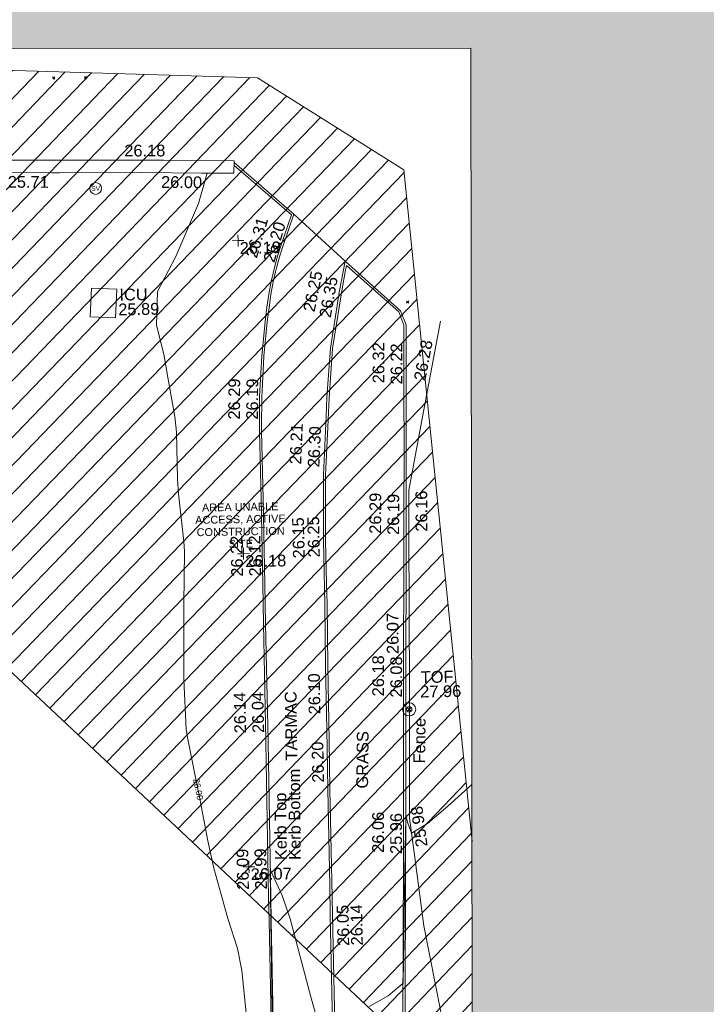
# Model space of a CAD drawing. Header units: millimetres. Extents: x -287732 to 520720, y -103372 to 287754.
# Tile 178 of 256: x -153004 to -131077, y 207677 to 239118. Entities that reach past the tile are written whole.
import ezdxf

# ---------------------------------------------------------------- set-up
doc = ezdxf.new("R2010")
doc.units = ezdxf.units.MM
doc.linetypes.add('IMPORT-UG_ELEC_STREET LIGHTING_QLB2 _2_', pattern=[2700, 1500, -300.0000000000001, 0, -250, 150, -300.0000000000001, 0, -200])
for name, color, linetype, lineweight, true_color in [('00__TOPO__TOP_OF_FENCE_SYMBOL', 7, 'Continuous', 9, 0x666666), ('00_TOPO_SERV_STOP_VALVE', 7, 'Continuous', 9, 0x666666), ('00_UAV_FENCE', 7, 'Continuous', 9, 0x264c2f), ('00_UAV_KERB_BOTTOM', 1, 'Continuous', 9, 0xff0000), ('00_UAV_KERB_TOP', 7, 'Continuous', 9, 0xa500a5), ('00_UAV_LEVEL_SPOT', 7, 'Continuous', 9, 0x666666), ('00_UAV_SERV_IC', 5, 'Continuous', 9, 0x0000ff), ('00_UAV_TOP_OF_FENCE', 6, 'Continuous', 9, 0xff00ff), ('00_UAV_WALL', 7, 'Continuous', 9, 0x7c00a5), ('01_DTM_CONTOUR_MNR', 7, 'Continuous', 9, 0xa5a552), ('01_DTM_CONTOUR_MNR_LABELS', 7, 'Continuous', 9, 0xa5a552), ('12333-PUM-2D-U-0001-C01 - Rev2_REVIT IMPORT_dwg', 7, 'Continuous', 9, 0x767676), ('A_RHA_Line', 7, 'Continuous', 9, 0x00a600), ('PUM-UNABLE TO SURVEY', 190, 'Continuous', 9, 0x7f00ff)]:
    doc.layers.add(name, color=color, linetype=linetype, lineweight=lineweight, true_color=true_color)
for name, color, linetype, lineweight in [('00_UAV_SURFACE', 7, 'Continuous', 9), ('00_UAV_SURVEY_TEXT', 7, 'Continuous', 9), ('A_RHA_Detail', 7, 'Continuous', 9), ('GEN-TEXT', 7, 'Continuous', 9)]:
    doc.layers.add(name, color=color, linetype=linetype, lineweight=lineweight)
doc.styles.add('Arial_1', font='arial.ttf', dxfattribs={"height": 250})
doc.styles.add('Swis721 Lt BT', font='swissl.ttf', dxfattribs={"height": 399.9999999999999})
doc.styles.add('Swis721 Lt BT_1', font='swissl.ttf', dxfattribs={"height": 200})
doc.styles.add('Swis721 Lt BT_2', font='swissl.ttf', dxfattribs={"height": 375})

# ---------------------------------------------------------------- blocks, each defined once
blk = doc.blocks.new('12333-PUM-2D-U-0001-C01 - Rev2_REVIT IMPORT_dwg_MSL_Sluice_Valve_SYM-2077246-Site Location Plan Proposed')
at = {"layer": '00_TOPO_SERV_STOP_VALVE', "color": 254, "true_color": 0xcccccc}
blk.add_circle((0, 0), 500.0000000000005, dxfattribs=at)
at = {"layer": '00_TOPO_SERV_STOP_VALVE', "insert": (0, 198.9876086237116), "char_height": 399.9999999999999, "width": 785.1100955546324, "attachment_point": 2, "line_spacing_factor": 1.005061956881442, "style": 'Swis721 Lt BT'}
blk.add_mtext('SV', dxfattribs=at)
blk = doc.blocks.new('12333-PUM-2D-U-0001-C01 - Rev2_REVIT IMPORT_dwg_MSL_Node_LineworkTOF-2077248-Site Location Plan Proposed')
at = {"layer": '00__TOPO__TOP_OF_FENCE_SYMBOL', "color": 254, "true_color": 0xcccccc, "flags": 128}
for points in [[(165.3591892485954, 165.3591892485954), (0, 0), (-165.3591892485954, 165.3591892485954)], [(165.3591892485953, -165.3591892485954), (0, 0), (-165.3591892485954, -165.3591892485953)]]:
    blk.add_lwpolyline(points, dxfattribs=at)
at = {"layer": '00__TOPO__TOP_OF_FENCE_SYMBOL', "color": 254, "true_color": 0xcccccc}
for radius in [562.5594001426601, 233.853208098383]:
    blk.add_circle((0, 0), radius, dxfattribs=at)
blk = doc.blocks.new('12333-PUM-2D-U-0001-C01 - Rev2_REVIT IMPORT_dwg_UAV-2077255-Site Location Plan Proposed')
at = {"layer": '00_UAV_LEVEL_SPOT', "color": 254, "true_color": 0xcccccc, "flags": 128}
for points in [[(0, -500.0000000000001), (0, 0), (-500.0000000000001, 0)], [(500.0000000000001, 0), (0, 0), (0, 500.0000000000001)]]:
    blk.add_lwpolyline(points, dxfattribs=at)
blk = doc.blocks.new('12333-PUM-2D-U-0001-C01 - Rev2_REVIT IMPORT_dwg_MGS62954_T2_Galway_ITM_3d_Rev1-2077680-Site Location Plan Proposed')
at = {"layer": '00_UAV_FENCE', "color": 254, "true_color": 0xcccccc, "flags": 128}
blk.add_lwpolyline([(533766049.343, 725765264.1140001), (533765556.343, 725768016.1140002), (533765299.4290524, 725770204.0058656), (533765151.3430001, 725771465.1140001), (533765214.343, 725774952.114), (533765218.0465976, 725775193.8766215), (533765268.343, 725778477.1140002), (533765289.6681775, 725780192.5509583), (533765311.343, 725781936.114), (533765967.1050624, 725785124.2085831), (533766417.3429999, 725787313.1140001)], dxfattribs=at)
at = {"layer": '00_UAV_KERB_BOTTOM', "color": 254, "true_color": 0xcccccc, "flags": 128}
for points in [[(533760693.3912613, 725764019.9894167), (533760682.343, 725768268.1140001), (533760682.4749819, 725769019.8832086), (533760683.3430001, 725773964.114), (533760683.1380861, 725774019.5724992), (533760669.3429999, 725777753.114), (533760667.7575942, 725779018.9019927), (533760664.3429999, 725781745.114), (533760648.343, 725783898.1140001), (533760651.1576776, 725784018.3740028), (533760674.1889778, 725785002.4100366), (533760683.3430001, 725785193.1140001), (533760763.3872485, 725786294.8084537), (533760889.4954597, 725787392.1846288), (533760955.343, 725787846.114), (533761021.2556493, 725788255.3501678), (533761104.2475141, 725788661.4672304), (533761183.2518702, 725788979.6040711), (533761203.881, 725789062.674), (533761320.5198846, 725789460.4353466), (533761416.8809999, 725789749.674), (533761800.8810002, 725790813.674), (533759922.1356689, 725792494.1400435)], [(533764904.3429999, 725765072.1140001), (533765006.2776352, 725770070.2260759), (533765027.3429999, 725771103.1140001), (533765098.5495975, 725775068.0648859), (533765112.3430001, 725775836.114), (533765193.8528927, 725780065.9234707), (533765215.3430001, 725781181.114), (533765254.881, 725783191.674), (533765284.8198118, 725785063.9450339), (533765295.8810002, 725785755.6739999), (533765319.881, 725787221.674), (533765149.8809999, 725787671.674), (533763416.7869623, 725789273.4428868), (533763407.881, 725789281.674), (533763213.881, 725788354.674), (533762890.881, 725786511.6740001), (533762748.881, 725784939.674), (533762712.611562, 725784350.0570185), (533762596.881, 725782468.674), (533762557.881, 725780367.674), (533762563.8800552, 725779354.3336148), (533762569.881, 725778340.674), (533762556.8809999, 725776360.6739999), (533762559.1605026, 725774354.7116934), (533762561.3429999, 725772434.1140001), (533762567.4675099, 725769355.0166606), (533762569.3429999, 725768412.114), (533762583.343, 725764437.114)]]:
    blk.add_lwpolyline(points, dxfattribs=at)
at = {"layer": '00_UAV_KERB_TOP', "color": 254, "true_color": 0xcccccc, "flags": 128}
for points in [[(533760623.3884773, 725764020.968866), (533760612.342984, 725768268.029119), (533760612.4751527, 725769020.8626055), (533760613.3429773, 725773963.9908233), (533760613.1339899, 725774020.5517848), (533760599.3431619, 725777752.9408414), (533760597.7563126, 725779019.8813049), (533760594.3433257, 725781744.8100644), (533760578.336913, 725783898.6729864), (533760581.1614293, 725784019.3533517), (533760604.2282602, 725785004.9074721), (533760613.4647278, 725785197.329006), (533760693.6775334, 725786301.3434094), (533760820.0715925, 725787401.206992), (533760886.1466326, 725787856.7046658), (533760952.3794587, 725788267.9287354), (533761035.9580795, 725788676.9170629), (533761111.4444783, 725788980.8877006), (533761136.2974057, 725789080.9661293), (533761253.706346, 725789481.3535154), (533761350.7435797, 725789772.6216143), (533761718.9995035, 725790792.9974029), (533759917.53067, 725792404.3425661)], [(533764835.0947352, 725765109.6872123), (533764937.0293706, 725770107.7992884), (533764957.3558157, 725771104.4561299), (533765029.2130418, 725775105.6355506), (533765042.3551095, 725775837.4168015), (533765124.5639116, 725780103.4949237), (533765145.3559935, 725781182.4626738), (533765184.8920034, 725783192.9217529), (533765215.4116725, 725785101.5176253), (533765225.889948, 725785756.7932016), (533765249.6714556, 725787209.4472779), (533765090.2365841, 725787631.4807613), (533763451.0917644, 725789146.4194293), (533763408.5616727, 725788943.1957433), (533763282.6318951, 725788341.4591256), (533762960.3343597, 725786502.4673063), (533762818.6873666, 725784934.3752426), (533762760.7775633, 725783992.9599514), (533762666.8410878, 725782465.8742219), (533762627.884846, 725780367.2315542), (533762635.9990634, 725778996.6050054), (533762639.8823603, 725778340.6514052), (533762626.8812613, 725776360.4839768), (533762629.5670918, 725773996.9530654), (533762631.3429548, 725772434.1935455), (533762638.1792673, 725768997.2483531), (533762639.3427548, 725768412.3068868), (533762653.3433697, 725764437.1322968)]]:
    blk.add_lwpolyline(points, dxfattribs=at)
at = {"layer": '00_UAV_SERV_IC', "color": 254, "true_color": 0xcccccc, "flags": 128}
blk.add_lwpolyline([(533755239.4, 725787651.6960001), (533755293.4, 725788559.6960001), (533756102.4530882, 725788511.5805081), (533756048.4530883, 725787603.580508)], close=True, dxfattribs=at)
at = {"layer": '00_UAV_SURFACE', "color": 254, "true_color": 0xcccccc}
blk.add_line((533763407.881, 725789281.674), (533761800.881, 725790813.674), dxfattribs=at)
at = {"layer": '00_UAV_WALL', "color": 254, "true_color": 0xcccccc, "flags": 128}
blk.add_lwpolyline([(533751165.0054041, 725792724.0033132), (533754189.881, 725792666.674), (533756164.1056696, 725792634.430216), (533757679.881, 725792609.6740001), (533759924.881, 725792547.6739999), (533759904.881, 725792157.6739999), (533759080.8794553, 725792172.1020427), (533758876.8810002, 725792175.6740001), (533756962.881, 725792231.6739999), (533754336.881, 725792266.6739999), (533754097.0865025, 725792271.6526896), (533751109.881, 725792333.674)], dxfattribs=at)
at = {"layer": '01_DTM_CONTOUR_MNR', "color": 254, "true_color": 0xcccccc, "flags": 128}
for points in [[(533767166.4497868, 725772507.4648937), (533766388.8537325, 725771828.8143432), (533765720.7338629, 725771287.2955623), (533765210.0000001, 725770980), (533765098.2428116, 725771310.4153355), (533765049.1260077, 725771509.0840523), (533765040.0000001, 725771530.0000001), (533765030.4756643, 725771325.4648777), (533765022.6890839, 725771100), (533764860.0000001, 725766200.0000002), (533764375.462963, 725765806.8055557), (533763757.916496, 725765472.578035)], [(533762346.0482285, 725764150.0491341), (533761899.6898998, 725765811.3619391), (533761288.5495486, 725768315.0777444), (533761040.6437975, 725769068.0203178), (533760680.0000002, 725769900.0000001), (533760670.5958703, 725768270), (533760667.8571429, 725766774.0000001), (533760654.4822485, 725762110)], [(533760046.0660663, 725762723.1306306), (533759718.2335471, 725766695.0913562), (533759584.0866531, 725767399.3854626), (533759292.7903484, 725768360.6336919), (533758880.8114634, 725769975.3923644), (533758698.1623546, 725770855.4563007), (533758430.0000002, 725772420), (533758414.7460684, 725772503.309936), (533758120.4761905, 725774110.4761904), (533758076.5608465, 725774420.0000001), (533758030.0000001, 725776020.0000001), (533758030.0000001, 725776420), (533758059.0155441, 725778049.0155442), (533758070.0966184, 725778420.0000001), (533758115.3741497, 725780105.3741497), (533758106.8149883, 725780420), (533757953.7556562, 725781943.7556564), (533757930.0000002, 725782420.0000001), (533757930.0000002, 725783920.0000001), (533757885.8823529, 725784420), (533757682.1739131, 725785672.173913), (533757564.8837209, 725786420.0000001), (533757353.0769231, 725787343.0769233), (533757398.7628866, 725788420), (533758004.2959994, 725789523.355267), (533758763.5696957, 725791207.1601237), (533759047.8449323, 725792172.6804681)]]:
    blk.add_lwpolyline(points, dxfattribs=at)
at = {"xscale": 0.375, "yscale": 0.375, "zscale": 0.375}
for name, p in [('12333-PUM-2D-U-0001-C01 - Rev2_REVIT IMPORT_dwg_MSL_Sluice_Valve_SYM-2077246-Site Location Plan Proposed', (533755485.4, 725791743.6960001)), ('12333-PUM-2D-U-0001-C01 - Rev2_REVIT IMPORT_dwg_UAV-2077255-Site Location Plan Proposed', (533760000.0000001, 725790000)), ('12333-PUM-2D-U-0001-C01 - Rev2_REVIT IMPORT_dwg_UAV-2077255-Site Location Plan Proposed', (533760000.0000001, 725780000)), ('12333-PUM-2D-U-0001-C01 - Rev2_REVIT IMPORT_dwg_MSL_Node_LineworkTOF-2077248-Site Location Plan Proposed', (533765205.3429999, 725774937.1140001)), ('12333-PUM-2D-U-0001-C01 - Rev2_REVIT IMPORT_dwg_UAV-2077255-Site Location Plan Proposed', (533760000.0000001, 725770000.0000001))]:
    blk.add_blockref(name, p, dxfattribs=at)
at = {"layer": '00_UAV_FENCE', "color": 251, "true_color": 0x666666, "char_height": 375, "attachment_point": 1, "line_spacing_factor": 1.005061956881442, "style": 'Swis721 Lt BT_2'}
for s, insert, width, rotation in [('26.28', (533765532.3988565, 725785468.8575045), 1495.902363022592, 78.37688947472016), ('26.16', (533765510.0841802, 725780606.0839345), 1495.902363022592, 89.28777345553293), ('26.07', (533764520.2663919, 725776717.3617287), 1495.902363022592, 89.12234606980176), ('Fence', (533765306.2530358, 725773210.6634159), 1681.10932225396, 88.35450102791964), ('25.98', (533765346.699697, 725770516.5725996), 1495.902363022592, 96.6973064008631)]:
    blk.add_mtext(s, dxfattribs=dict(at, insert=insert, width=width, rotation=rotation))
at = {"layer": '00_UAV_KERB_BOTTOM', "color": 251, "true_color": 0x666666, "char_height": 375, "attachment_point": 1, "line_spacing_factor": 1.005061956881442, "style": 'Swis721 Lt BT_2'}
for s, insert, width, rotation in [('26.20', (533760785.8188848, 725789366.6433287), 1495.902363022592, 72.54447651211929), ('26.25', (533762036.7628839, 725787738.4729363), 1495.902363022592, 77.65039601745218), ('26.22', (533764793.6808711, 725785321.8886433), 1495.902363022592, 89.07716957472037), ('26.19', (533760162.0140946, 725784280.0817018), 1495.902363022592, 88.63716300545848), ('26.21', (533761516.5208842, 725782835.9815104), 1495.902363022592, 86.4799681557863), ('26.19', (533764606.0325736, 725780520.2889272), 1495.902363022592, 88.89602713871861), ('26.15', (533761579.6164225, 725779818.8460913), 1495.902363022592, 90.33919157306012), ('26.12', (533760172.2152486, 725779268.2815193), 1495.902363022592, 90.071763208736), ('26.08', (533764607.967477, 725775327.0659428), 1495.902363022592, 88.95373886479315), ('26.10', (533761994.577162, 725774830.8308011), 1495.902363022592, 90.06510882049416), ('26.04', (533760186.9881384, 725774267.7409781), 1495.902363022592, 90.2117015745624), ('Kerb Bottom', (533761285.4161379, 725770196.5497411), 3414.456504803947, 89.56730726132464), ('25.96', (533764516.2485854, 725770330.2720232), 1495.902363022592, 88.83163587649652), ('25.99', (533760187.2892718, 725769269.9701481), 1495.902363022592, 89.98994104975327), ('26.05', (533762783.3962264, 725767421.2577842), 1495.902363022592, 90.11897537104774)]:
    blk.add_mtext(s, dxfattribs=dict(at, insert=insert, width=width, rotation=rotation))
at = {"layer": '00_UAV_KERB_TOP', "color": 251, "true_color": 0x666666, "char_height": 375, "attachment_point": 1, "line_spacing_factor": 1.005061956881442, "style": 'Swis721 Lt BT_2'}
for s, insert, width, rotation in [('26.31', (533760230.7934283, 725789517.7485932), 1495.902363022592, 72.66047376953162), ('26.35', (533762548.374118, 725787539.5910052), 1495.902363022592, 78.90378601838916), ('26.32', (533764218.9388394, 725785367.6149433), 1495.902363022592, 89.07637490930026), ('26.29', (533759586.747466, 725784293.0443441), 1495.902363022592, 88.6392999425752), ('26.30', (533762095.4967798, 725782733.6710821), 1495.902363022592, 86.47996815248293), ('26.29', (533764031.4342693, 725780567.5978658), 1495.902363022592, 88.89602713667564), ('26.25', (533762062.427841, 725779842.0485991), 1495.902363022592, 90.09312617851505), ('26.22', (533759596.8112265, 725779268.6278124), 1495.902363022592, 90.07176320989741), ('26.18', (533764033.3248058, 725775373.9124806), 1495.902363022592, 88.95101357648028), ('26.14', (533759611.5843555, 725774266.8528591), 1495.902363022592, 90.21170157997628), ('26.20', (533762070.1029971, 725772649.3574342), 1495.902363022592, 90.06510880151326), ('Kerb Top', (533760837.896589, 725770198.1884679), 2493.170605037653, 89.56730726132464), ('26.06', (533763941.7003073, 725770378.1434131), 1495.902363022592, 88.83204968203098), ('26.09', (533759611.886314, 725769271.0382746), 1495.902363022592, 89.98994104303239), ('26.14', (533763219.275094, 725767428.5421094), 1495.902363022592, 90.15041743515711)]:
    blk.add_mtext(s, dxfattribs=dict(at, insert=insert, width=width, rotation=rotation))
at = {"layer": '00_UAV_LEVEL_SPOT', "char_height": 375, "width": 1495.902363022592, "attachment_point": 1, "line_spacing_factor": 1.005061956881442, "style": 'Swis721 Lt BT_2'}
for s, insert in [('26.19', (533760051.8765643, 725789949.1441547)), ('26.18', (533760051.8765643, 725779949.1441548)), ('26.07', (533760051.8765643, 725769949.1441547))]:
    blk.add_mtext(s, dxfattribs=dict(at, insert=insert))
at = {"layer": '00_UAV_SERV_IC', "color": 251, "true_color": 0x666666, "char_height": 375, "attachment_point": 1, "line_spacing_factor": 1.005061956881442, "style": 'Swis721 Lt BT_2'}
for s, insert, width in [('ICU', (533756182.6188857, 725788525.7014658), 1021.012723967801), ('25.89', (533756137.7907352, 725788055.322465), 1495.902363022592)]:
    blk.add_mtext(s, dxfattribs=dict(at, insert=insert, width=width))
at = {"layer": '00_UAV_SURVEY_TEXT', "color": 251, "true_color": 0x666666, "char_height": 375, "attachment_point": 1, "line_spacing_factor": 1.005061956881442, "style": 'Swis721 Lt BT_2'}
for s, insert, width, rotation in [('TARMAC', (533761231.5025784, 725773372.2578846), 2450.430537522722, 89.76155182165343), ('GRASS', (533763469.9351293, 725772441.8088796), 2018.280965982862, 88.3659438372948)]:
    blk.add_mtext(s, dxfattribs=dict(at, insert=insert, width=width, rotation=rotation))
at = {"layer": '00_UAV_TOP_OF_FENCE', "color": 251, "true_color": 0x666666, "char_height": 375, "attachment_point": 1, "line_spacing_factor": 1.005061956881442, "style": 'Swis721 Lt BT_2'}
for s, insert, width in [('TOF', (533765589.7610839, 725776147.6585535), 1163.479615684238), ('27.96', (533765567.3374421, 725775684.2818487), 1495.902363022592)]:
    blk.add_mtext(s, dxfattribs=dict(at, insert=insert, width=width))
at = {"layer": '00_UAV_WALL', "color": 251, "true_color": 0x666666, "char_height": 375, "width": 1495.902363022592, "attachment_point": 1, "line_spacing_factor": 1.005061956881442, "style": 'Swis721 Lt BT_2'}
for s, insert, rotation in [('26.18', (533756422.1595317, 725793125.5112367), 359.06430685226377), ('25.71', (533752683.4703733, 725792192.0845401), 358.8105776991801), ('26.00', (533757581.2833804, 725792102.9108391), 358.4624421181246)]:
    blk.add_mtext(s, dxfattribs=dict(at, insert=insert, rotation=rotation))
at = {"layer": '01_DTM_CONTOUR_MNR_LABELS', "color": 251, "true_color": 0x666666, "insert": (533758523.4441854, 725772522.384201), "char_height": 200, "width": 797.8007824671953, "attachment_point": 2, "rotation": 280.3758449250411, "line_spacing_factor": 1.005061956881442, "style": 'Swis721 Lt BT_1'}
blk.add_mtext('26.00', dxfattribs=at)
blk = doc.blocks.new('12333-PUM-2D-U-0001-C01 - Rev2_REVIT IMPORT_dwg-1620468-Site Location Plan Proposed')
at = {"layer": 'PUM-UNABLE TO SURVEY', "true_color": 0xffffd4}
h = blk.add_hatch(dxfattribs=at)
h.set_pattern_fill('FP_12', style=0, pattern_type=2)
h.set_pattern_definition([(45, (-533641079.65, -725615854.3560001), (-441.9417382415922, 441.9417382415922), [])])
h.paths.add_polyline_path([(140970.3501529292, 120250.643821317), (146061.3501528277, 120366.6438213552), (148091.0699788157, 121467.5355084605), (149767.1471665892, 121400.7882925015), (149826.3501529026, 121708.6438212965), (151731.350152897, 121403.8438213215), (151716.9389013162, 121323.1408124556), (153551.3057733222, 121250.0899514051), (153560.1501529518, 121480.0438212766), (155503.2501529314, 121480.0438212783), (155503.2501529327, 121172.3567455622), (157605.3501529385, 121088.6438213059), (157065.3501529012, 144482.6438213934), (175086.350152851, 144480.6438212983), (176746.3501528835, 146023.6438213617), (172843.7316528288, 147528.9658213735), (173338.6739911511, 175796.3692980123), (140026.0186528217, 176401.9833213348), (140028.2829734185, 176531.7061614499), (138356.741365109, 176568.5343297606), (138112.5926718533, 163525.9954559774), (137857.9316529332, 148319.2853214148), (137827.9418640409, 148319.8087951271), (137797.2156320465, 146678.3983150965), (130049.3501528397, 146808.6438212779), (127301.3501529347, 145010.6438213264), (126845.3501529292, 124909.6438213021), (140019.3501529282, 124510.6438213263), (140924.4375823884, 120456.3089638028)])
h.paths.add_polyline_path([(142549.2501529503, 122013.4438213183), (141939.6501528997, 128109.4438213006), (145140.0501528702, 128414.243821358), (145711.5501528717, 122318.2438213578), (143523.3984174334, 122107.3376299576)])
h.paths.add_polyline_path([(156227.1501528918, 122394.4438213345), (156227.1501528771, 122799.1296352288), (149501.6245217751, 123012.8231277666), (149504.2240842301, 123174.8324217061), (149445.3501529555, 122546.8438213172), (148264.2501528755, 122623.0438212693), (148378.550152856, 123842.2438212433), (149559.6501529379, 123766.0438213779), (149517.1038931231, 123312.2170499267), (152873.8338432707, 123055.7519301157), (156227.1501528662, 123099.0105069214), (156227.1501528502, 123537.4438213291), (157370.1501528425, 123537.4438212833), (157370.1501528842, 122394.4438212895), (156679.7991877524, 122394.4438213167)])
h.paths.add_polyline_path([(135386.4501529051, 126509.2438213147), (129290.4501528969, 126661.6438213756), (129366.6501529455, 129404.8438212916), (135462.6501529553, 129252.4438213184)])
h.paths.add_polyline_path([(133748.1501529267, 131005.0438212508), (130700.1501528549, 131309.8438213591), (131385.9501529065, 137405.8438213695), (134395.8501528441, 137101.0438213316), (133774.8328444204, 131256.1750353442)])
h.paths.add_polyline_path([(123791.3501529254, 148495.6438213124), (125962.8758490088, 148831.2361022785), (126057.907814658, 154829.4881495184), (124252.3501529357, 176312.6438213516), (119637.3501528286, 179332.6438213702), (91445.35015290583, 180677.6438213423), (91482.35015291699, 179887.643821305), (123767.2119867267, 148519.0968936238)])
h.paths.add_polyline_path([(195364.0617147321, 187389.5906704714), (138295.3501528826, 199555.6438213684), (100054.3501528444, 198088.6438213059), (99954.35015286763, 197228.6438213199), (107251.4784825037, 197782.5141120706), (122069.3501528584, 198129.6438213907), (132241.3501528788, 197737.6438212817), (136290.3501528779, 198486.6438213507), (136971.651110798, 197569.6615461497), (136433.5006318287, 189862.6526837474), (173568.1456173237, 188304.2714601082), (173574.3584918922, 188602.3933637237), (183059.4321529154, 188452.4238212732), (183056.4645273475, 188282.4086663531), (185602.4321528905, 188263.4238213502), (185594.3357990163, 187799.5840185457), (194908.7873000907, 187408.6965781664)])
at = {"layer": 'GEN-TEXT', "color": 253, "true_color": 0xaaaaaa}
for p, q in [((113092.9948138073, 179402.2884822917), (113163.7054919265, 179472.9991604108)), ((113163.7054919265, 179402.2884822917), (113092.9948138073, 179472.9991604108)), ((114105.9948138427, 179397.288482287), (114176.7054919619, 179467.9991604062)), ((114176.7054919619, 179397.288482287), (114105.9948138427, 179467.9991604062)), ((124269.9948138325, 172052.2884823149), (124340.7054919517, 172122.9991604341)), ((124340.7054919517, 172052.2884823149), (124269.9948138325, 172122.9991604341))]:
    blk.add_line(p, q, dxfattribs=at)
at = {"layer": 'PUM-UNABLE TO SURVEY', "color": 7, "true_color": 0xffffd4, "flags": 128}
for points in [[(91482.35015291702, 179887.643821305), (91445.35015290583, 180677.6438213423), (119637.3501528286, 179332.6438213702), (124252.3501529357, 176312.6438213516), (126057.907814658, 154829.4881495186)], [(125962.8758490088, 148831.2361022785), (123791.3501529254, 148495.6438213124), (91482.35015291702, 179887.643821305)]]:
    blk.add_lwpolyline(points, dxfattribs=at)
blk.add_blockref('12333-PUM-2D-U-0001-C01 - Rev2_REVIT IMPORT_dwg_MGS62954_T2_Galway_ITM_3d_Rev1-2077680-Site Location Plan Proposed', (-533641079.6498471, -725615854.3561786))
at = {"layer": 'PUM-UNABLE TO SURVEY', "color": 51, "true_color": 0xffff7f, "insert": (118842.0808126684, 165765.9974539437), "char_height": 250, "width": 3428.043514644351, "attachment_point": 2, "line_spacing_factor": 0.9417779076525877, "style": 'Arial_1'}
blk.add_mtext('AREA UNABLE\\PACCESS, ACTIVE\\PCONSTRUCTION\\PSITE', dxfattribs=at)

msp = doc.modelspace()

# ---------------------------------------------------------------- hatches: boundary and pattern name
at = {"layer": 'A_RHA_Detail', "true_color": 0xc0c0c0}
h = msp.add_hatch(color=9, dxfattribs=at)
h.paths.add_polyline_path([(-80880.60083809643, -68502.79057078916), (-80400.865924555, -68483.41509113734), (-80400.865924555, -62984.64684185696), (-24474.85765177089, -63009.32043784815), (-24456.14471271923, -50840.30023858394), (-36622.55041039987, -50831.65104353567), (-36622.55041039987, -44228.57792613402), (-50959.0526582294, -44218.38599194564), (-50959.0526582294, -42573.78171514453), (-54563.9325804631, -42571.21897729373), (-54565.69773352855, -45054.17447474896), (-92408.82109321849, -45027.27149621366), (-92411.78875845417, -49201.74309222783), (-100061.9988811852, -49201.74309222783), (-100052.2214449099, -64852.82557838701), (-86120.90825229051, -64852.82557838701), (-86092.1662649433, -62957.90041523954), (-84861.10047608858, -62957.90041523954), (-84854.79052929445, -68240.109737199), (-80870.60226892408, -68240.10973722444)])
h.paths.add_polyline_path([(-137238.9269902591, -68461.9384092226), (-132719.7426408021, -68433.0633692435), (-132847.0731201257, -62850.04282283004), (-130454.6837966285, -62916.63108078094), (-130498.2830220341, -61355.85393642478), (-117581.136331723, -61423.42893438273), (-117492.3908565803, -49183.91309190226), (-125136.5200282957, -49178.47881952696), (-125133.572703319, -45032.61887136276), (-163007.1824077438, -45005.6942194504), (-163007.1824076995, -44090.2963411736), (-163123.8521269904, -44090.21339942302), (-163122.6389897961, -42383.75184302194), (-166563.8543419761, -42383.75184298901), (-166565.034908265, -44044.39824208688), (-193158.4656786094, -44025.49275805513), (-193195.152889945, -62863.65652504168), (-137269.7106414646, -62916.63108078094), (-137254.3708868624, -65679.90523788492)])
h.paths.add_polyline_path([(120310.9497607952, -32334.28230164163), (120312.4652266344, -31610.73011961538), (133451.2244789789, -31638.24899384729), (133469.2230092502, -19717.98315780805), (121295.7536929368, -19692.48606430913), (121319.8434528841, -8190.941560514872), (112277.0825930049, -8172.001674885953), (112263.1770823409, -14811.1234547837), (78285.85310969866, -14739.95861438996), (78292.82277619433, -8167.077575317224), (75241.99098605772, -8160.673431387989), (69355.76844233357, -8152.931592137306), (69353.6659720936, -9156.74635762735), (68372.60878945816, -9154.691552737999), (68372.60878945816, -13705.52853215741), (69333.7233474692, -13707.54156770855), (69325.07112547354, -16249.53369228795), (66623.4489111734, -16249.53369228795), (66619.79243935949, -17995.29925530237), (65989.07757494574, -17995.2992552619), (65985.44262772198, -19730.78799483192), (57152.23993377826, -19712.28702421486), (57127.42535098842, -31559.89463417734), (70277.87165424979, -31587.43801817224), (70277.87165431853, -32271.7414715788), (78263.96947909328, -32285.12944888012), (78266.62661740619, -31019.79372153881), (112335.8856506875, -31091.15111860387), (112335.8856506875, -32317.57330553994), (119781.4233959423, -32333.17321913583)])
h.paths.add_polyline_path([(7503.717409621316, -1791.439263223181), (15482.43097392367, -674.0213231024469), (15484.0826588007, 148.1327206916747), (56188.28042539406, 205.5276654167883), (56155.84326007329, 14338.3166313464), (18016.62665935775, 14236.48149539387), (17967.9025208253, 34313.18372071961), (21727.10644863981, 34324.0692624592), (21708.90974962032, 40608.10218321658), (18009.66447159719, 40608.10218321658), (17995.54603706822, 45483.75063442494), (9770.084204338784, 45420.6329473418), (3966.213879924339, 45446.76585222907), (3984.771235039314, 14176.56786832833), (1023.062455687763, 14176.56786837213), (-276.5134647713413, 14190.52623461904), (-231.6790044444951, 5968.135265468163), (-226.4491536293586, 193.7444677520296), (553.0869992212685, 183.4716499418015), (7477.609307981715, 143.2867586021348), (7488.638446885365, -674.0213231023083)])
h.paths.add_polyline_path([(77755.59663317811, 53.47451145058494), (77729.51881611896, 1699.844979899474), (94464.47132486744, 1659.976083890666), (94606.37913471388, 17991.390236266), (88810.4190114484, 18015.03260816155), (88799.89418497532, 14436.74271609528), (69413.88950349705, 14457.8773889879), (69377.35724448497, 99.62816357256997), (75241.99098605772, 67.32134432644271)])
h.paths.add_polyline_path([(61252.12079701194, 46453.95617366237), (105774.7348988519, 46472.68783506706), (105768.2642198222, 61852.61234306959), (92285.13876309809, 61852.61234306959), (92308.59670399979, 65784.30757140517), (96107.4668000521, 65767.60445243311), (96059.68081117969, 75209.20847378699), (101084.8427276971, 75071.88872764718), (104988.0046543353, 74765.36560406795), (108403.6894220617, 74363.8408943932), (112009.2703903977, 73787.25420861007), (115645.3524815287, 73049.69667206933), (116890.8108051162, 72761.69136252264), (120208.9929833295, 71893.18353872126), (120865.241739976, 71703.68484519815), (124135.6329506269, 70669.67317906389), (127435.6253142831, 69480.50055823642), (127820.4368670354, 69394.93141813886), (128274.3081769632, 69331.69585753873), (128731.8791144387, 69306.66104516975), (129189.9401488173, 69320.00258290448), (129645.2782985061, 69371.62688826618), (130094.6997111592, 69461.17185603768), (130535.0520071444, 69588.00939074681), (130963.246434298, 69751.24981927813), (131376.2795165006, 69949.74812590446), (131771.2541232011, 70182.11198903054), (132162.5575600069, 70460.5404660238), (132496.0921583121, 70741.69081113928), (132820.871367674, 71064.98072578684), (133117.4593294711, 71414.31364272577), (133383.77568926, 71787.23923950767), (133616.5473239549, 72178.5372844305), (133817.1647262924, 72590.54524898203), (133982.6025969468, 73017.89547513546), (134111.7005086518, 73457.59040801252), (134203.5529320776, 73906.54590458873), (134257.5155883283, 74361.61286216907), (134272.5462649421, 74819.5993153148), (134250.5259875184, 75277.29281745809), (134189.6227572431, 75731.48297747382), (134090.9274700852, 76178.98397757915), (133955.1324028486, 76616.65691993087), (133783.1900598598, 77041.43184345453), (133576.3064937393, 77450.32925647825), (133335.932843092, 77840.48103920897), (133063.7551572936, 78209.15055532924), (132761.6825665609, 78553.75185442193), (132431.8338935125, 78871.8678050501), (132076.5227905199, 79161.26705197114), (131698.2415080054, 79419.91966861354), (131299.6434187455, 79646.01139197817), (131093.5942456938, 79746.34209763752), (132146.0467355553, 83110.22226145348), (122787.7632953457, 86282.54285518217), (121604.3555412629, 82800.3591886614), (117095.9864227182, 83870.84033785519), (116841.9598400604, 83526.35449572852), (116120.5435466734, 91221.93611972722), (110237.7341284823, 91274.27491021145), (110194.3680786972, 90435.39030214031), (104988.0046543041, 90486.49901390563), (104973.2761846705, 94309.82427956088), (103746.1314668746, 94309.8242795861), (103839.9937121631, 122852.1474271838), (96365.09202306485, 122931.9599470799), (96350.3400238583, 123952.4168585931), (104555.5505249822, 123902.1925226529), (104607.3234458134, 120248.5396156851), (125502.5015002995, 120134.1933400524), (125662.0200253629, 137657.3796882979), (114479.5865733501, 137699.2256881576), (114382.306264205, 129149.9458158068), (104644.159003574, 129187.9975073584), (104577.9931702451, 126217.3903144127), (101184.4926406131, 126159.1566967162), (101264.6166812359, 135959.2655565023), (89967.23178808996, 135988.8856164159), (89927.63362986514, 125823.6463181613), (93630.53562302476, 125840.7948842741), (93580.65688892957, 122931.9599470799), (88697.38835376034, 122904.7310126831), (88679.3898954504, 95739.09143775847), (86378.25848996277, 95739.09143775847), (86378.18187189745, 96178.1008337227), (83279.50743284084, 96200.92083327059), (83273.62493422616, 95735.74732133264), (70169.67509619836, 95733.22421950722), (70166.26842742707, 96272.07409347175), (66674.99731294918, 96257.14073655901), (66654.74538556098, 95755.71092136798), (65784.77231079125, 95755.71092136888), (65887.65094984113, 117470.630565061), (53473.3427162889, 117487.9046429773), (53434.44066309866, 98570.46349063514), (40649.41626916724, 98570.46349063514), (40610.16711559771, 94406.01479078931), (38853.82372868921, 94410.36303440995), (38848.65589191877, 89463.65332729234), (40612.46601912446, 89518.45976927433), (40665.38257362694, 86257.73741128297), (38372.19584460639, 86305.72309285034), (38369.79374539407, 76901.0507917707), (50937.9512507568, 76944.40198294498), (50922.88567286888, 74598.78180889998), (56484.9061132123, 74588.85093771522), (56484.9061132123, 75194.85181995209), (92465.4037153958, 75233.0258166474), (92645.92783662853, 71766.64845094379), (89810.55521366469, 69362.83965827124), (85313.16173974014, 69360.94750420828), (85313.16173974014, 66907.4050808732), (75210.14498263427, 66903.15451589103), (75210.14498263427, 63815.70944550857), (70819.40014309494, 63815.70999200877), (70819.21601505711, 64253.35708059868), (69456.83415683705, 64253.35708059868), (69455.7195737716, 66901.99623166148), (61303.32856759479, 66898.5668068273), (61304.56054988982, 63970.32021231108), (70500.41048208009, 63970.32021219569), (70500.4088543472, 61852.59006207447), (61245.6438848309, 61848.69637488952), (61252.03558504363, 46656.49344428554)])
h.paths.add_polyline_path([(-17153.16561239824, 48569.32684293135), (-17153.16561224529, 60770.38083685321), (-29362.88357759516, 60774.70428694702), (-29362.88357759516, 67399.20394580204), (-43507.24466814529, 67405.01911303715), (-43488.5313307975, 69093.07334175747), (-45766.41866231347, 69109.32868388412), (-45794.3462003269, 67405.01911303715), (-47272.11273194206, 67404.2124544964), (-47272.44887633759, 66454.91798908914), (-86004.56386332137, 66468.63299519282), (-86006.66970787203, 60521.58362721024), (-92662.87722510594, 60521.58362721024), (-92665.2138765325, 50184.35611932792), (-79752.0168396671, 50179.78309939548), (-79752.016597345, 48591.4932381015), (-17157.7163123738, 48569.32845417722)])
h.paths.add_polyline_path([(-201056.4185878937, 48628.75479108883), (-138377.9751621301, 48634.64535779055), (-138377.9751621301, 50133.28201003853), (-125467.710581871, 50134.49626164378), (-125468.6909603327, 60566.1903686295), (-132186.8595614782, 60565.86652591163), (-132187.4203588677, 66533.0197876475), (-170643.3098734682, 66805.61809689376), (-170643.3098732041, 67738.78475848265), (-200340.0100486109, 67488.93693764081), (-200348.7171487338, 60827.78025104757), (-201057.5650552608, 60827.71357558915), (-201056.6510294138, 51102.04313372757)])
h.paths.add_polyline_path([(-240051.5126725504, 54769.19491160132), (-239444.490259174, 54811.10754483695), (-239186.5396223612, 54841.92927608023), (-238764.8191577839, 54940.98166103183), (-238382.4735933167, 55122.46891388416), (-237990.3402229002, 55354.87497234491), (-237269.2031023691, 55936.21515020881), (-237032.4836384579, 56225.56611516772), (-236793.0039602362, 56569.31473944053), (-236554.5880578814, 57004.26389721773), (-236432.7219585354, 57267.46508908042), (-236300.081527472, 57753.26238983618), (-236250.7285154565, 58017.17885684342), (-236235.6490609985, 58516.21786804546), (-236233.2538429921, 58987.85640053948), (-236213.7029795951, 59823.48083769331), (-236363.8287855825, 59820.86038205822), (-236634.0279869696, 60698.06075827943), (-236391.9547756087, 61432.19726339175), (-236225.4740089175, 61435.10319600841), (-236201.6036569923, 62637.68779596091), (-232563.5271750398, 62639.28734435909), (-232563.5271750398, 63049.03842404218), (-232732.1945866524, 63049.15302218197), (-232860.1521277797, 63457.95890274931), (-232731.606808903, 63914.24862697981), (-232560.8209656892, 63914.24862697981), (-232515.1276847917, 70598.00033009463), (-240628.6947849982, 70598.85496273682), (-240629.7923196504, 72350.98321577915), (-246412.6011212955, 72347.36085933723), (-246412.6011212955, 70616.45923936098), (-254449.5805725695, 70618.60952619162), (-254454.637144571, 70754.06491720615), (-254469.7140363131, 73191.66276250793), (-263883.2532625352, 73267.83063688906), (-263902.4181505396, 68260.74348553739), (-263714.8217520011, 68259.82096572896), (-263552.9672900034, 67819.65434396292), (-263719.0883117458, 67392.2068408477), (-263913.6298699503, 67392.20684284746), (-263956.7001913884, 58633.76423459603), (-260181.1963171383, 58611.22607638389), (-260192.3146983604, 56354.25111579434), (-257184.684388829, 56339.46086021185), (-257213.4419957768, 57092.93866021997), (-257338.5163846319, 57093.27331223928), (-257471.0109294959, 57531.74572308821), (-257338.5163845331, 58062.22513696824), (-257203.4956297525, 58064.06881289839), (-257173.5751889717, 58598.54056692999), (-256478.2273617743, 58575.27357994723), (-256478.2273617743, 58788.51859473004), (-256013.0091299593, 58911.92701534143), (-255397.0786664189, 58780.99767617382), (-255397.0786664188, 58595.982422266), (-243809.885361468, 58585.92793201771), (-243805.3570672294, 58352.04527760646), (-243740.939469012, 57884.52572680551), (-243619.0830608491, 57421.84877545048), (-243424.3877545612, 56943.65915412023), (-243247.1437899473, 56608.24157713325), (-243003.0710579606, 56249.99021479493), (-242732.2093200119, 55932.75703082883), (-242371.7230178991, 55603.12658811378), (-242141.255125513, 55424.88676767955), (-241804.9643037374, 55216.88439822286), (-241529.4640827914, 55077.02869055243), (-241100.6275144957, 54917.18295003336), (-240836.2134980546, 54840.82833176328), (-240453.4486195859, 54788.60784130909), (-240218.9578693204, 54777.28227442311)])
h.paths.add_polyline_path([(40276.69022552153, 59895.36417752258), (40328.62676029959, 69196.9439153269), (36588.99968785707, 69217.8245910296), (36619.46637569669, 74674.25962428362), (32264.36460078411, 74687.02318924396), (32233.48293867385, 69156.26826306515), (11916.69390495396, 69269.70959686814), (11966.66200111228, 78218.75165974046), (29087.509017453, 78123.15526808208), (29143.44567205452, 88141.1370047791), (15719.348796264, 88216.09212953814), (15732.60379610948, 90589.9978889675), (4594.294101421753, 90652.19003489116), (4525.129359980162, 78265.12250449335), (10096.76365553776, 78234.01258731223), (10077.43887221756, 74773.03821910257), (4547.641142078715, 74803.91453678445), (4465.579974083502, 60107.1600234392), (19125.89094760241, 60025.30234268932), (19139.86249374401, 62527.53804644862), (31738.59196305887, 62457.19146404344), (31724.55430858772, 59943.11609815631), (38369.79364225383, 59906.01157293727)])
h.paths.add_polyline_path([(-246083.0241259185, 72334.29150213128), (-246083.0594797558, 72334.30275087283), (-246208.2905500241, 72334.29150213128)])
h.paths.add_polyline_path([(-114575.3004830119, 112178.0758695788), (-114575.3246435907, 112178.0758695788), (-114707.2752166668, 115801.5811617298)])
h.paths.add_polyline_path([(-154699.9178765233, 101760.4080976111), (-114382.050333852, 101776.0542914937), (-114382.050333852, 106926.9360164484), (-113755.641395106, 106927.1792101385), (-113757.5507412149, 111847.2721531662), (-114431.6837526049, 111847.2721531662), (-114431.8097758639, 112178.0758695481), (-114575.3004830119, 112178.0758695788), (-114578.9984943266, 121707.2390833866), (-123056.9849702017, 121707.2390833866), (-123068.8201032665, 156452.7036899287), (-119381.2340625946, 156454.1348067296), (-119381.2340625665, 160165.8597952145), (-115501.031452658, 160167.3662801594), (-115503.3750945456, 166206.5793118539), (-132411.7987151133, 166599.6604729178), (-132411.8243278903, 166665.6603411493), (-135275.0124468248, 166664.5490317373), (-135275.0124468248, 166628.1883101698), (-135911.3205076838, 166628.1944502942), (-135911.3479256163, 166352.1604668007), (-152521.1633846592, 166345.7146753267), (-152518.3680955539, 159142.6836790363), (-150699.3133726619, 159117.9265656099), (-150758.5477087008, 122560.691203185), (-151059.2005266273, 122560.691203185), (-151061.0981347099, 121302.4374932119), (-154138.3148337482, 121372.6012653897), (-154138.3148337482, 121865.1834517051), (-154704.3888425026, 121867.2611370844), (-154688.5451973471, 119352.3937021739), (-154745.5933227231, 119352.3715636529), (-154745.5763474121, 118722.1532660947), (-160794.1544526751, 118748.7442832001), (-160794.1544526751, 119410.5425977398), (-163852.1622693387, 119422.408321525), (-163855.0715294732, 118762.2003111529), (-167568.6765459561, 118778.5256058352), (-166634.6619849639, 124395.1277019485), (-166930.050559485, 124500.0918161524), (-167568.6765459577, 124707.6250903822), (-168028.2173235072, 124841.3808647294), (-168630.5006276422, 124991.3056740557), (-169238.2056069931, 125117.4693074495), (-169850.3952285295, 125219.6772876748), (-170466.1255403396, 125297.7720169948), (-171089.11025998, 125351.8553033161), (-171704.4065937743, 125381.1774255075), (-172325.0479971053, 125386.3595015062), (-172782.2248668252, 125374.5832362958), (-173401.7764235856, 125337.4554476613), (-174109.844898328, 125263.4341236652), (-174634.1213722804, 125190.4100126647), (-175245.0145766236, 125080.719099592), (-176047.1958093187, 124895.7675260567), (-176665.4852587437, 124724.7228134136), (-177045.3001228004, 124609.1129151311), (-177631.5127792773, 124405.2077276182), (-176665.4852586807, 118818.5158794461), (-177558.9402083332, 118822.4435768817), (-177662.2853368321, 125263.4341236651), (-176365.3912351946, 126542.9270807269), (-159462.2970490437, 126319.910391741), (-157057.7396790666, 128609.0850976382), (-157060.6673204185, 136153.1661957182), (-158638.8016610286, 137740.2441626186), (-159352.3735831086, 137740.2441626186), (-161634.4140634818, 140201.1078539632), (-168727.9404945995, 140256.8191146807), (-171035.0401161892, 137942.8847305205), (-174184.1459014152, 137942.8847305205), (-176460.1167434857, 140292.2858551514), (-177341.6856934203, 140292.2858551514), (-177341.7113613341, 140358.4281613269), (-183428.5803825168, 140356.0660244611), (-185921.6385985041, 137917.4639994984), (-185921.6385985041, 131757.3091155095), (-186906.8767412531, 131756.9267733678), (-187725.3914540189, 130809.9989183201), (-187724.058890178, 127376.1828148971), (-186481.0281350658, 126304.5577463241), (-186479.4846754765, 122327.2959175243), (-185176.2828158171, 121059.4673825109), (-180304.1129154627, 121059.4673824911), (-180304.1136492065, 118802.0484409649), (-193555.3706955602, 118802.0484409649), (-193555.368699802, 133117.8341649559), (-192593.6442938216, 133118.2073819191), (-192593.6442938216, 134200.8158367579), (-192224.6284783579, 134200.9592041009), (-192225.5653014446, 136615.0101267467), (-192595.0012460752, 136615.0101267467), (-192595.4357332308, 137734.4745165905), (-193589.2709668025, 137734.4746851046), (-193589.2685988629, 147474.570583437), (-193163.2062206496, 147492.8644732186), (-192765.7252967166, 147531.087133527), (-192359.9383250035, 147589.5931622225), (-192199.8207947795, 147616.5827294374), (-191882.7548926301, 147682.9245600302), (-191568.5380070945, 147761.6632019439), (-191257.654638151, 147852.677242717), (-190828.6072909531, 148002.2045655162), (-190647.7999969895, 148070.9514233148), (-190349.7690789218, 148197.8750094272), (-190056.9509284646, 148336.4013817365), (-189769.797051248, 148486.3169427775), (-189405.3590254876, 148698.0567944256), (-189132.906026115, 148873.2749095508), (-188867.542109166, 149059.0543929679), (-188609.6764469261, 149255.1087866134), (-188354.9814055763, 149465.3525772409), (-188079.6339208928, 149713.879248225), (-187884.9836199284, 149901.8220103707), (-187545.928247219, 150265.8040604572), (-187446.29984479, 150378.3960832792), (-187241.3270201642, 150629.2310214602), (-187046.3599558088, 150887.9197697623), (-186861.6992771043, 151154.0634500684), (-186546.1373636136, 151669.829875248), (-186524.4196769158, 151707.0632450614), (-163675.2898318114, 151669.829875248), (-163687.5843045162, 148134.07679455), (-157303.6541541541, 148136.492106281), (-157303.6541541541, 155759.91501608), (-157557.4317586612, 155765.0384228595), (-157555.9168973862, 166678.0466575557), (-187009.2021991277, 166699.7464767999), (-187013.0952111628, 162054.4009359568), (-188707.17754695, 162044.5925187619), (-188705.9961892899, 155021.5333641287), (-188737.9999316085, 154650.5326604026), (-188799.0133969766, 154283.1866125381), (-188857.2045401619, 154035.4341107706), (-188966.1106131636, 153679.3368924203), (-189102.6200311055, 153332.8820747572), (-189265.8911675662, 152998.2056672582), (-189454.9174011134, 152677.371060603), (-189645.2484685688, 152421.3220123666), (-189916.9563410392, 152104.2450531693), (-190212.7041973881, 151809.4634871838), (-190530.6686598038, 151538.7947471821), (-190868.8893671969, 151293.9075915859), (-191225.281078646, 151076.3118324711), (-191597.6465194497, 150887.3490191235), (-192092.8415776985, 150682.5621956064), (-192519.2468154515, 150561.8451365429), (-192903.8930791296, 150482.240889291), (-193187.215491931, 150440.8868273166), (-193594.1866364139, 150407.1257787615), (-193594.5952989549, 151459.9895227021), (-205369.2399268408, 151455.4201247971), (-205354.4523517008, 113350.0822379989), (-207187.1580384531, 113349.3710182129), (-207184.3024929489, 105991.0636522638), (-205312.8748221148, 105991.1901500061), (-205311.2362476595, 101769.6553082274), (-175488.6451201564, 101781.2285901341), (-175488.6451201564, 110889.6985621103), (-154703.4627663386, 110897.5679794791), (-154700.2792295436, 102691.5597281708)])
h.paths.add_polyline_path([(193735.9435693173, 113047.8274774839), (208865.0938716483, 114991.0266430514), (208976.1154123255, 114126.6471160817), (216447.8967332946, 115086.3281915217), (216038.7305308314, 118271.9702413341), (232648.5073383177, 120405.3421626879), (233425.993615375, 114352.0734369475), (240632.2017567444, 115277.6440988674), (239854.8412683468, 121329.9334727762), (256406.8682407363, 123455.8879629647), (257091.7572256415, 118089.1198988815), (264572.2871227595, 119040.8180953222), (261877.8350555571, 138524.7609215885), (259178.7147038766, 138221.6086035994), (259197.3483655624, 137439.0084132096), (254686.1480587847, 136897.0007612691), (255412.6810205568, 131314.8303176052), (240852.7447969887, 129522.4514056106), (239771.0426543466, 137918.8519126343), (240649.5822431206, 138010.1984551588), (240062.3063116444, 142776.6750342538), (239165.7694642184, 142685.0143484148), (237630.9646614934, 151018.3171732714), (266172.8791088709, 154560.7889781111), (271297.1876944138, 142612.4006970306), (276531.7397502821, 144861.098714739), (274941.5029779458, 148527.9037281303), (302074.5307653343, 160134.9084326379), (300215.9323773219, 164320.1841173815), (301528.1613272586, 164907.0997989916), (300405.1237791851, 167477.8916353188), (299016.6944531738, 166945.7181824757), (295626.7488506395, 174518.754428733), (294333.0289184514, 177537.1551681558), (287288.8475947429, 174518.754428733), (289427.6893504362, 169661.0163463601), (272956.7816584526, 162557.1203578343), (271943.2187787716, 164897.4305293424), (267016.3118217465, 162764.0369715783), (268502.3094164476, 159357.0430143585), (265200.4029574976, 157946.4096681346), (226856.416695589, 153146.7821792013), (227510.3041274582, 148852.0205334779), (228280.9873165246, 141179.0007483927), (227302.3544112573, 141050.281300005), (227895.3788235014, 136433.1758633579), (228748.5501749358, 136523.8855003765), (229602.3077302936, 128023.7667641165), (217691.2359889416, 126493.8999679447), (217642.3600127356, 126874.433267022), (215138.5007311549, 126552.8357430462), (215194.9980427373, 126112.965074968), (215015.6132226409, 126089.924757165), (214840.9672575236, 127449.66446064), (192258.7012018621, 124549.1816390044), (193486.3576426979, 114991.0266430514)])
h.paths.add_polyline_path([(-78076.24187439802, 117605.5188722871), (-78076.23951902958, 117610.0871211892), (-78070.318122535, 129485.7330792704), (-74723.15926543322, 129478.385255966), (-74723.15926543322, 125435.7860624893), (-48015.64546086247, 125380.0246061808), (-47996.55031653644, 135872.5822179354), (-61198.15919578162, 135901.5630078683), (-74714.72264144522, 135923.5088764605), (-74723.6287602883, 131865.2975510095), (-78070.318122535, 131872.642169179), (-78062.97909487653, 149549.7689430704), (-58292.26570492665, 149541.5607197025), (-58292.26570491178, 148946.2407608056), (-37707.70924046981, 148937.6946533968), (-37703.30827430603, 159740.0672041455), (-44148.26955755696, 159742.7429641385), (-44148.26955755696, 162961.3319174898), (-49829.95437583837, 162961.3319174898), (-49830.92144130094, 160632.0129326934), (-78494.09026625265, 160643.9130440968), (-78494.09026625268, 161615.1537738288), (-78739.225852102, 161615.2555472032), (-78691.7919454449, 168187.9195488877), (-90844.57645036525, 168126.8149079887), (-90962.52567694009, 152686.7636277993), (-89064.97866809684, 152685.9758215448), (-89079.54115380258, 117610.0871211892), (-78374.80218507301, 117605.6428258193)])
h.paths.add_polyline_path([(69254.82576126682, 129235.9722870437), (69259.97086178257, 136167.789247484), (86068.0992678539, 136131.0235193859), (86008.66431381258, 164703.3084147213), (58789.63167882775, 164723.511581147), (58789.63167882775, 170119.2062865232), (54460.1632489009, 170122.4198087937), (54457.21717773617, 166153.279245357), (47042.2151650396, 166158.7829869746), (47041.10931533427, 164668.9097040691), (39173.27935198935, 164674.7495545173), (39172.83712618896, 164078.9539098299), (17014.87910992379, 164095.4005254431), (17002.38841206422, 147267.1142245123), (12659.63471563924, 147267.1142245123), (12653.60087534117, 139137.9291796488), (17031.41608901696, 139134.6797717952), (17024.5879174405, 129935.3194463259), (39191.34773726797, 129918.8662983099), (39191.34773726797, 129258.2867272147), (69014.0340609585, 129236.1510132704)])
h.paths.add_polyline_path([(39265.62356917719, 139467.8223435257), (33050.91021530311, 139484.1586867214), (33087.56357182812, 153427.9220784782), (39277.60130889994, 153411.6505991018), (39277.60130890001, 152830.3127277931), (43058.29603858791, 152820.3745823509), (43024.83899408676, 140092.5601633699), (39267.2657899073, 140092.5601633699)])
h.paths.add_polyline_path([(1979.548949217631, 189123.2414339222), (18699.10403225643, 189180.0465563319), (18678.46874730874, 195253.6675675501), (24349.02704561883, 195272.9334348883), (24334.96888372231, 199550.7690688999), (28829.78348974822, 199566.0403168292), (28798.3577216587, 208815.6446464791), (24334.949615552, 208806.151404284), (24333.90624841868, 209113.2475694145), (16811.59093053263, 209087.6903002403), (16806.58456499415, 208843.5909093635), (6772.293057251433, 208809.4991440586), (6797.166076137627, 201488.5780549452), (-8471.058649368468, 201436.7038490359), (-8471.058649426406, 200429.0172028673), (-11856.09020770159, 200417.5164702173), (-11823.72827009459, 190892.3684138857), (-7614.729360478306, 190906.6685966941), (-7614.729360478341, 190170.8290169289), (-4608.619189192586, 190169.2993656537), (-4608.238782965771, 190916.8832264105), (1973.379031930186, 190939.2444180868), (1977.122761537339, 189837.3456693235)])
h.paths.add_polyline_path([(-20506.22133143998, 190640.0286460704), (-20122.28942212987, 206347.1214480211), (-41550.34215551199, 207015.2557957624), (-41462.26177903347, 210449.6195896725), (-31391.41053372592, 210152.0276719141), (-31078.64493155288, 223862.5743669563), (-44305.08575743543, 224230.7972280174), (-44490.79956591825, 211865.5542346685), (-47510.12209648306, 211942.9901385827), (-47722.57925071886, 203659.0205614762), (-47076.06680548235, 203635.3001465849), (-47175.4684425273, 199531.9403872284), (-46801.21126120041, 199520.4703269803), (-46873.68175963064, 195478.5899481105), (-44600.40472248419, 195425.2559779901), (-44685.88459507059, 192243.2795180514), (-38073.99929115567, 192135.6564362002), (-38104.39995468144, 191126.972250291), (-21537.79264466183, 190668.5723412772)])
h.paths.add_polyline_path([(16801.02360973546, 195961.500137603), (9656.615133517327, 196015.1086063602), (9643.838150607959, 199513.9922857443), (11631.77992468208, 199485.8321209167), (11631.7920940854, 203322.2460456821), (16806.58456511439, 203391.4855728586), (16801.0407710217, 195984.4293109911)])
h.paths.add_polyline_path([(122084.9264926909, 200536.2570557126), (122088.1805162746, 206386.1947929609), (125211.1061638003, 206386.1947929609), (125211.1162733, 206645.8932837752), (126202.7098976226, 206645.8932838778), (126203.0204769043, 207041.0477229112), (130401.4034741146, 206979.0758390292), (130444.2691124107, 209883.280297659), (126202.8383603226, 209945.8832030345), (126203.0204769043, 214624.1281189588), (127364.791950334, 214624.1281190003), (127365.2106673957, 225380.2058567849), (126159.8599207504, 225380.2527798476), (126207.4133336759, 241475.3410923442), (119482.5411291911, 241495.8747898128), (119479.2041949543, 246182.0096278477), (109943.9121324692, 246175.2196735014), (109953.2702601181, 233033.381429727), (115000.5285021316, 233033.3814296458), (114999.579292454, 208653.4991933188), (112026.3032630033, 208653.4991933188), (112024.3519988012, 200538.6761891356), (122024.6079402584, 200536.2715596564)])
h.paths.add_polyline_path([(30087.05071580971, 200986.75440713), (38030.67179071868, 201028.6865660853), (38030.67179071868, 202922.9731660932), (38109.89531492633, 202923.3913649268), (38067.25569096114, 208827.6066631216), (38013.35839378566, 208827.6672237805), (38012.38630971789, 209012.5383931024), (30044.90685988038, 208970.480297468), (30076.83023715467, 202922.9203834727)])
h.paths.add_polyline_path([(195986.2599417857, 205661.5722736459), (202896.8751332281, 206052.0074670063), (202676.8862551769, 209945.7611691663), (195766.2710618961, 209555.3259759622)])
h.paths.add_polyline_path([(-91652.40581580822, 206392.6172135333), (-79454.24421187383, 206432.5105635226), (-79629.29258199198, 238245.6998510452), (-68904.21147484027, 238215.095164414), (-68918.55832832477, 246312.9061543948), (-68918.56040493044, 246314.0782553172), (-68756.515268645, 246312.9061543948), (-68755.20581930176, 246638.9786699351), (-79620.07671794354, 246651.3624133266), (-79606.5628449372, 247343.5411849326), (-82154.50636787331, 247318.0695596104), (-82154.50636787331, 247488.1275895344), (-91640.64698348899, 247472.5371040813), (-91638.72040628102, 246846.4753752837), (-131470.3702759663, 246641.42150215), (-131470.3702759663, 250159.5419305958), (-142857.1087886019, 250176.7939677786), (-142864.0554935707, 246220.0701029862), (-165118.8027587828, 246272.3986783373), (-165040.0492656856, 253907.936045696), (-178677.4727934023, 253929.5079730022), (-178699.5521575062, 238176.7234097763), (-138599.3373496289, 238209.4781454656), (-138548.4479938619, 206627.5237025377), (-126646.6702863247, 206572.2299428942), (-126666.6805510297, 234825.8818836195), (-124962.7180531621, 234825.9534805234), (-124969.0241559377, 234688.4891474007), (-91595.61129713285, 234664.3133306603), (-91650.87307429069, 207155.5994723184)])
h.paths.add_polyline_path([(142123.7078574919, 209113.5383730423), (152768.4446292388, 209127.3137314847), (152745.2992288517, 227012.63380935), (142100.5623961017, 226998.8584508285), (142121.8067345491, 210582.5602643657)])
h.paths.add_polyline_path([(168998.8561129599, 209274.9592350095), (169026.8416078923, 226860.3446540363), (161686.6780314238, 226876.6646907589), (161647.6783165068, 209291.3037608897), (168846.6177107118, 209275.2977201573)])
h.paths.add_polyline_path([(49761.46820719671, 218476.5678095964), (49794.00484360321, 223316.1680811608), (41274.07755982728, 223363.4010619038), (41273.58999769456, 223290.8795634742), (32187.30576796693, 223351.9666549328), (32202.10532419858, 225553.2987454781), (20081.83724695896, 225634.7833114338), (20035.26675877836, 218707.7438801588), (31566.33951793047, 218630.2204881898), (31566.12891731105, 218598.8950898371), (49750.1971391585, 218476.6435849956)])
h.paths.add_polyline_path([(162361.9830851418, 234154.05208666), (162366.6425722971, 241589.9129272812), (135261.102696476, 241630.986197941), (135249.088870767, 234197.8735112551), (160249.0277027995, 234157.4671671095)])
h.paths.add_polyline_path([(176458.8604389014, 246709.5724700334), (176516.2484477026, 252173.1529804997), (168884.2833866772, 252253.3171281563), (168934.86529241, 257068.9279575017), (164355.0504715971, 257117.0331241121), (164296.1746742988, 251511.808811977), (164416.8965511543, 251510.5407811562), (164367.8024342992, 246836.573754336), (171460.1142273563, 246762.0779818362)])

# ---------------------------------------------------------------- linework, layer by layer
at = {"layer": 'A_RHA_Line', "color": 7}
for p, q in [((-178699.552157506, 238176.723409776), (-138599.3373496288, 238209.4781454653)), ((-138599.3373496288, 238209.4781454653), (-138548.4479938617, 206627.5237025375))]:
    msp.add_line(p, q, dxfattribs=at)

# ---------------------------------------------------------------- block references
at = {"layer": '12333-PUM-2D-U-0001-C01 - Rev2_REVIT IMPORT_dwg', "color": 254, "linetype": 'IMPORT-UG_ELEC_STREET LIGHTING_QLB2 _2_', "true_color": 0xffd4d4, "rotation": 0.9999999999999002}
msp.add_blockref('12333-PUM-2D-U-0001-C01 - Rev2_REVIT IMPORT_dwg-1620468-Site Location Plan Proposed', (-261895.0770586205, 55869.5817132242), dxfattribs=at)

doc.saveas('drawing.dxf')
